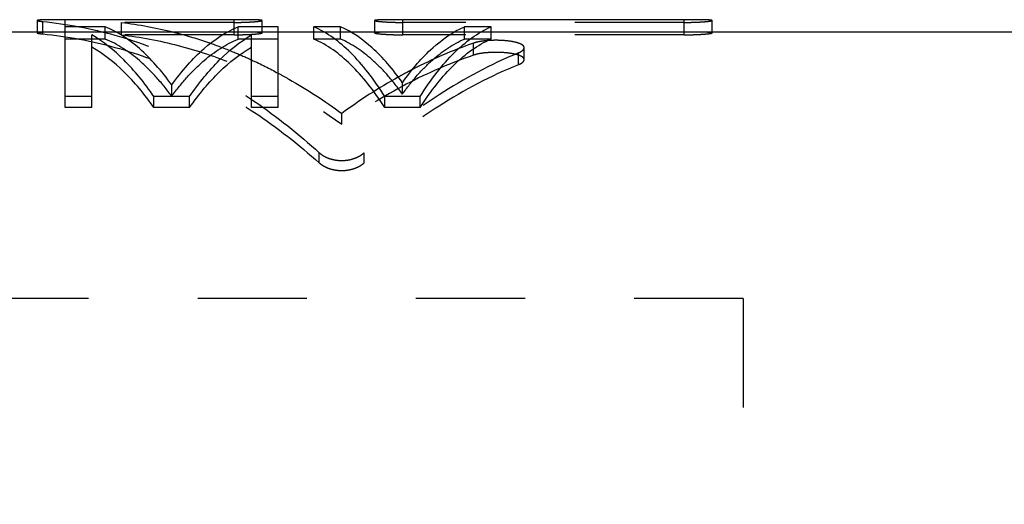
# Model space of a CAD drawing. Header units: millimetres. Extents: x 240.4 to 325.9, y 201.2 to 241.5.
# Tile 3 of 4: x 261.8 to 289.5, y 227.9 to 241.5. Entities that reach past the tile are written whole.
import ezdxf

# ---------------------------------------------------------------- set-up
doc = ezdxf.new("R2010")
doc.units = ezdxf.units.MM
doc.header["$LTSCALE"] = 30.734
doc.linetypes.add('HIDDEN', pattern=[0.2, 0.1, -0.1])
doc.layers.get('0').update_dxf_attribs({"linetype": 'CONTINUOUS'})
doc.layers.add('DEFAULT_2', color=8, linetype='HIDDEN')

msp = doc.modelspace()

# ---------------------------------------------------------------- linework, layer by layer
at = {"color": 7, "linetype": 'CONTINUOUS'}
for p, q in [((262.2503024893, 241.4965412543), (262.2503024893, 241.1696256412)), ((263.042760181, 239.042031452), (263.042760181, 241.5189844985)), ((267.7974771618, 241.5189844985), (263.042760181, 241.5189844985)), ((264.167760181, 241.3214385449), (263.042760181, 241.3214385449)), ((267.7974771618, 241.2655743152), (267.7974771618, 241.5189844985)), ((269.042760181, 241.3214385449), (267.917760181, 241.3214385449)), ((268.5898111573, 241.3214385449), (268.5898111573, 241.4965389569)), ((269.042760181, 239.042031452), (269.042760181, 241.3214385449)), ((270.0427599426, 240.9748471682), (270.0427599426, 241.3214385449)), ((270.7927599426, 241.3214385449), (270.0427599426, 241.3214385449)), ((271.759832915, 241.4965500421), (271.759832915, 241.1696256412)), ((272.5521941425, 241.1689955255), (272.5521941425, 241.5189844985)), ((280.4767224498, 241.5189844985), (272.5521941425, 241.5189844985)), ((275.042760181, 241.3214385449), (274.292760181, 241.3214385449)), ((275.042760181, 240.9748471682), (275.042760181, 241.3214385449)), ((280.4767224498, 241.1689955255), (280.4767224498, 241.5189844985)), ((281.2690564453, 241.1696256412), (281.2690564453, 241.4965389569)), ((263.042760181, 241.1696256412), (245.442760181, 241.1696256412)), ((263.792760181, 239.042031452), (263.792760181, 241.0904547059)), ((267.6100989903, 241.1696256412), (264.4754213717, 241.1696256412)), ((268.292760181, 239.042031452), (268.292760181, 241.0904547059)), ((270.0427599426, 241.1696256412), (269.042760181, 241.1696256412)), ((273.9984974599, 241.1696256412), (271.0870227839, 241.1696256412)), ((313.392760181, 241.1696256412), (275.042760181, 241.1696256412)), ((263.792760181, 239.3547985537), (263.042760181, 239.3547985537)), ((265.5427601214, 239.042031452), (265.5427601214, 239.3547985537)), ((266.5427600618, 239.3547985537), (265.5427601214, 239.3547985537)), ((266.5427600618, 239.042031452), (266.5427600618, 239.3547985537)), ((269.042760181, 239.3547985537), (268.292760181, 239.3547985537)), ((272.042760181, 239.042031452), (272.042760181, 239.3547985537)), ((273.0427599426, 239.3547985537), (272.042760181, 239.3547985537)), ((273.0427599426, 239.042031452), (273.0427599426, 239.3547985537)), ((263.792760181, 239.042031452), (263.042760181, 239.042031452)), ((266.5427600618, 239.042031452), (265.5427601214, 239.042031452)), ((269.042760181, 239.042031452), (268.292760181, 239.042031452)), ((273.0427599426, 239.042031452), (272.042760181, 239.042031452))]:
    msp.add_line(p, q, dxfattribs=at)
for points, start_tangent, end_tangent in [([(263.042760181, 241.5189844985), (262.8975060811, 241.5188711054), (262.7586200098, 241.5184865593), (262.6269951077, 241.5176748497), (262.5095264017, 241.5162262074), (262.4577655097, 241.5151955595), (262.4111137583, 241.5139233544), (262.3698072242, 241.5123815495), (262.3341354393, 241.5105444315), (262.3044047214, 241.5083904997), (262.2809350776, 241.5059127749), (262.2640124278, 241.5031105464), (262.2537726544, 241.4999936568), (262.2503020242, 241.4965461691)], (-0.7949148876, 0), (-0.0095922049, -0.623494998)), ([(266.042760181, 239.6809163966), (265.5949904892, 240.2420777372), (265.1316038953, 240.7039780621), (264.167760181, 241.3214385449)], (-1.4703657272, 2.0426883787), (-2.3240087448, 0.966195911)), ([(266.042760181, 239.6809163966), (266.4905298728, 240.2420777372), (266.9539164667, 240.7039780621), (267.917760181, 241.3214385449)], (1.4703657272, 2.0426883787), (2.3240087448, 0.966195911)), ([(268.5897960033, 241.4965375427), (268.5891971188, 241.4980291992), (268.5871062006, 241.4996176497), (268.5835367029, 241.5011393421), (268.5784930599, 241.5025906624), (268.5640116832, 241.5052740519), (268.5437505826, 241.507670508), (268.5178088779, 241.5097890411), (268.4862856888, 241.5116386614), (268.4493201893, 241.5132288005), (268.4072117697, 241.5145705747), (268.3602867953, 241.5156779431), (268.3088193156, 241.5165745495), (268.2531177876, 241.5172860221), (268.193680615, 241.5178362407), (268.0665500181, 241.5185463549), (267.9342833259, 241.5188844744), (267.7974771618, 241.5189844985)], (-0.0719918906, 0.7633214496), (-0.7949767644, 0)), ([(272.042760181, 239.3547985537), (271.5695172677, 240.0372457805), (271.0762213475, 240.5946794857), (270.0427599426, 241.3214385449)], (-1.4977252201, 2.4109149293), (-2.6015653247, 1.1347023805)), ([(272.5427604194, 239.7423113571), (272.1241226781, 240.2807768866), (271.6914649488, 240.7247572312), (270.7927599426, 241.3214385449)], (-1.3683129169, 1.9482348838), (-2.18325851, 0.9493585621)), ([(272.5521941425, 241.5189844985), (272.4142693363, 241.5188827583), (272.2819224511, 241.5185417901), (272.1559356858, 241.517835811), (272.0971721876, 241.5172928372), (272.0420769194, 241.5165927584), (271.991102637, 241.5157121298), (271.9445142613, 241.5146264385), (271.9025447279, 241.5133112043), (271.8654868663, 241.5117431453), (271.8336329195, 241.5099022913), (271.8072128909, 241.507780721), (271.7864412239, 241.5053735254), (271.771532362, 241.5026757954), (271.7663384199, 241.5012171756), (271.7626601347, 241.4996884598), (271.7604938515, 241.4980934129), (271.7598433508, 241.4965490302)], (-0.7949965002, 0), (-0.0708652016, -0.755549)), ([(272.5427604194, 239.7423113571), (272.9613979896, 240.2807768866), (273.3940555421, 240.7247572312), (274.292760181, 241.3214385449)], (1.3683122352, 1.9482347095), (2.183257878, 0.9493586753)), ([(273.0427599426, 239.3547985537), (273.5160028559, 240.0372457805), (274.0092987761, 240.5946794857), (275.042760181, 241.3214385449)], (1.4977252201, 2.4109149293), (2.6015653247, 1.1347023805)), ([(281.2690412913, 241.4965375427), (281.2684424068, 241.4980291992), (281.2663514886, 241.4996176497), (281.2627819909, 241.5011393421), (281.2577383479, 241.5025906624), (281.2432569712, 241.5052740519), (281.2229958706, 241.507670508), (281.1970541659, 241.5097890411), (281.1655309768, 241.5116386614), (281.1285654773, 241.5132288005), (281.0864570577, 241.5145705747), (281.0395320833, 241.5156779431), (280.9880646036, 241.5165745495), (280.9323630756, 241.5172860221), (280.872925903, 241.5178362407), (280.7457953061, 241.5185463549), (280.6135286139, 241.5188844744), (280.4767224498, 241.5189844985)], (-0.0719918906, 0.7633214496), (-0.7949767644, 0)), ([(265.5427601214, 239.3547985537), (265.1253575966, 239.9089586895), (264.6933258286, 240.3841756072), (263.792760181, 241.0904547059)], (-1.409412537, 2.0411915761), (-2.1401007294, 1.25414338)), ([(266.5427600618, 239.3547985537), (266.9601626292, 239.9089586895), (267.3921944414, 240.3841756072), (268.292760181, 241.0904547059)], (1.4094127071, 2.0411916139), (2.1401008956, 1.2541433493)), ([(272.042760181, 239.042031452), (271.5695172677, 239.7127412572), (271.0762213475, 240.2605876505), (270.0427599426, 240.9748471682)], (-1.503719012, 2.3789319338), (-2.5867002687, 1.1088145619)), ([(273.0427599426, 239.042031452), (273.5160028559, 239.7127412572), (274.0092987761, 240.2605876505), (275.042760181, 240.9748471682)], (1.503719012, 2.3789319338), (2.5867002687, 1.1088145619)), ([(265.5427601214, 239.042031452), (265.1253575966, 239.5866605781), (264.6933258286, 240.0537042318), (263.792760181, 240.7478360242)], (-1.4138613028, 2.0124172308), (-2.1312329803, 1.2274660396)), ([(266.5427600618, 239.042031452), (266.9601626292, 239.5866605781), (267.3921944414, 240.0537042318), (268.292760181, 240.7478360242)], (1.4138614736, 2.0124172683), (2.1312331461, 1.2274660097))]:
    msp.add_spline(points, degree=3, dxfattribs=dict(at, start_tangent=start_tangent, end_tangent=end_tangent))
at = {"layer": 'DEFAULT_2', "color": 8, "linetype": 'HIDDEN'}
for p, q in [((262.4081363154, 241.1187068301), (262.4081363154, 241.4678157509)), ((264.167760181, 240.9748471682), (264.167760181, 241.3214385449)), ((264.6249104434, 241.093519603), (264.6249104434, 241.4421877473)), ((267.7974771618, 241.4421877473), (264.6249104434, 241.4421877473)), ((267.917760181, 240.9748471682), (267.917760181, 241.3214385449)), ((268.5898111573, 241.1469360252), (268.5898111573, 241.3214385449)), ((270.7927599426, 240.9748471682), (270.7927599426, 241.3214385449)), ((280.4767224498, 241.4421877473), (272.5521941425, 241.4421877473)), ((274.292760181, 240.9748471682), (274.292760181, 241.3214385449)), ((262.2503024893, 241.1696256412), (262.2503024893, 241.1469382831)), ((264.4754213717, 241.1696256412), (263.042760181, 241.1689955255)), ((267.7974771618, 241.093519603), (264.6249104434, 241.093519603)), ((269.042760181, 241.1696256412), (267.6100989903, 241.1696256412)), ((267.7974771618, 241.093519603), (267.7974771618, 241.2655743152)), ((271.0870227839, 241.1696256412), (270.0427599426, 241.1696256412)), ((271.759832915, 241.1696256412), (271.759832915, 241.1469469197)), ((272.5521941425, 241.093519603), (272.5521941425, 241.1689955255)), ((280.4767224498, 241.093519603), (272.5521941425, 241.093519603)), ((275.042760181, 241.1696256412), (273.9984974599, 241.1696256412)), ((280.4767224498, 241.093519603), (280.4767224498, 241.1689955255)), ((281.2690564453, 241.1469360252), (281.2690564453, 241.1696256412)), ((264.167760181, 240.9748471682), (263.042760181, 240.9748471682)), ((269.042760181, 240.9748471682), (267.917760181, 240.9748471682)), ((270.7927599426, 240.9748471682), (270.0427599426, 240.9748471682)), ((275.042760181, 240.9748471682), (274.292760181, 240.9748471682)), ((274.5446469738, 240.5198226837), (274.5446469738, 240.858451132)), ((275.8125715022, 240.2522323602), (275.8125715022, 240.5861779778)), ((275.9710582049, 240.3919837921), (275.9710582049, 240.7283750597)), ((266.042760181, 239.3625403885), (266.042760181, 239.6809163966)), ((272.5427604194, 239.422879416), (272.5427604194, 239.7423113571)), ((270.8323600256, 238.5730612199), (270.8323600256, 238.8776213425)), ((270.19681556, 237.487906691), (270.19681556, 237.7734766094)), ((271.4654016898, 237.4873149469), (271.4654016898, 237.7728745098)), ((282.142760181, 233.6696256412), (245.442760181, 233.6696256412)), ((282.142760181, 233.6696256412), (282.142760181, 208.6696256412))]:
    msp.add_line(p, q, dxfattribs=at)
for points, start_tangent, end_tangent in [([(262.2503020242, 241.4965461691), (262.2536448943, 241.4928866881), (262.2637720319, 241.4889584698), (262.2804278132, 241.4848616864), (262.3033041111, 241.4806671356), (262.3321156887, 241.4764194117), (262.3667967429, 241.4721439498), (262.4081363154, 241.4678157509)], (-0.0019529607, -0.1269427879), (0.1610869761, -0.0156318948)), ([(262.4081363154, 241.4678157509), (264.4420347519, 241.0821663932), (266.442632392, 240.3278624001), (268.3727174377, 239.2177585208), (270.19681556, 237.7734766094)], (8.7204535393, -0.8462336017), (6.4756710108, -5.9015342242)), ([(264.6249104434, 241.4421877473), (266.0935988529, 241.1691520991)], (1.4833044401, -0.1758976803), (1.449630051, -0.3669348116)), ([(267.7974771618, 241.4421877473), (267.9349236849, 241.443249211), (268.0668306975, 241.4463153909), (268.1924256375, 241.4512558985), (268.2510322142, 241.4543210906), (268.306001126, 241.4577012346), (268.3568812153, 241.4613327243), (268.4034167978, 241.4651617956), (268.4453853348, 241.469135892), (268.4825013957, 241.4731974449), (268.5144778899, 241.4772887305), (268.5410839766, 241.4813564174), (268.5621028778, 241.4853482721), (268.5773178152, 241.4892120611), (268.5865540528, 241.4928994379), (268.5898050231, 241.4963776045), (268.5897960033, 241.4965375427)], (0.7971597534, 0), (-0.0721895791, 0.7654175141)), ([(271.7598433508, 241.4965490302), (271.7598359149, 241.4964357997), (271.7630304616, 241.492947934), (271.7722145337, 241.4892549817), (271.7873395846, 241.4853898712), (271.8082798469, 241.4813967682), (271.8348902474, 241.4773226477), (271.8670257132, 241.473214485), (271.9469577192, 241.4651109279), (272.0452461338, 241.4575968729), (272.1002870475, 241.454225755), (272.1587407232, 241.4511844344), (272.2201517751, 241.4485212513), (272.2837850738, 241.4462859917), (272.4152479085, 241.4432414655), (272.5521941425, 241.4421877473)], (-0.0710596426, -0.7576220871), (0.7971778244, 0)), ([(280.4767224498, 241.4421877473), (280.6141689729, 241.443249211), (280.7460759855, 241.4463153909), (280.8716709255, 241.4512558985), (280.9302775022, 241.4543210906), (280.985246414, 241.4577012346), (281.0361265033, 241.4613327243), (281.0826620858, 241.4651617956), (281.1246306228, 241.469135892), (281.1617466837, 241.4731974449), (281.1937231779, 241.4772887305), (281.2203292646, 241.4813564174), (281.2413481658, 241.4853482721), (281.2565631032, 241.4892120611), (281.2657993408, 241.4928994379), (281.2690503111, 241.4963776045), (281.2690412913, 241.4965375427)], (0.7971597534, 0), (-0.072189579, 0.7654175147)), ([(262.2503020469, 241.1469429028), (262.2536448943, 241.1433465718), (262.2637720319, 241.139485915), (262.2804278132, 241.1354595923), (262.3033041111, 241.1313371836), (262.3321156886, 241.1271625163), (262.3667967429, 241.1229605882), (262.4081363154, 241.1187068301)], (-0.0018421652, -0.1258056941), (0.1609853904, -0.0153533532)), ([(263.042760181, 241.1689955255), (262.8975060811, 241.1688840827), (262.7586200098, 241.1685061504), (262.6269951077, 241.1677084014), (262.5095264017, 241.1662846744), (262.4577655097, 241.1652717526), (262.4111137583, 241.1640214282), (262.3698072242, 241.1625061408), (262.3341354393, 241.1607006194), (262.3044047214, 241.1585837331), (262.2809350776, 241.1561486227), (262.2640124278, 241.1533945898), (262.2537726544, 241.1503313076), (262.2503020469, 241.1469429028)], (-0.7948394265, 0), (-0.0090543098, -0.6183396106)), ([(262.4081363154, 241.1187068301), (264.4420347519, 240.7396902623), (266.442632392, 239.9983595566), (268.3727174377, 238.907348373), (270.19681556, 237.487906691)], (8.6914162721, -0.8289098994), (6.5035916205, -5.825041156)), ([(264.6249104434, 241.093519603), (266.2221264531, 240.7933268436), (267.8010789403, 240.2689169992), (270.8323600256, 238.5730612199)], (6.7168899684, -0.782823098), (5.4768787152, -3.9665126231)), ([(266.0935988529, 241.1691520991), (266.2219881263, 241.1358952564), (267.1355820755, 240.8551641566)], (1.0556238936, -0.2672027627), (1.0273870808, -0.3594666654)), ([(268.5897955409, 241.1469345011), (268.5891971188, 241.1484006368), (268.5871062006, 241.1499617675), (268.5835367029, 241.1514572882), (268.5784930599, 241.1528836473), (268.5640116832, 241.1555208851), (268.5437505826, 241.1578761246), (268.5178088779, 241.159958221), (268.4862856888, 241.1617760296), (268.4493201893, 241.1633388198), (268.4072117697, 241.1646575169), (268.3602867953, 241.1657458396), (268.3088193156, 241.1666270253), (268.2531177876, 241.1673262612), (268.193680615, 241.1678670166), (268.0665500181, 241.1685649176), (267.9342833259, 241.1688972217), (267.7974771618, 241.1689955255)], (-0.0751348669, 0.7616259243), (-0.794898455, -0)), ([(267.7974771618, 241.093519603), (267.9349236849, 241.0945628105), (268.0668306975, 241.0975762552), (268.1924256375, 241.1024317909), (268.2510322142, 241.1054442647), (268.306001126, 241.1087662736), (268.3568812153, 241.1123353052), (268.4034167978, 241.1160985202), (268.4453853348, 241.1200042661), (268.4825013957, 241.1239959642), (268.5144778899, 241.1280168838), (268.5410839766, 241.1320146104), (268.5621028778, 241.1359378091), (268.5773178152, 241.1397351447), (268.5865540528, 241.1433591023), (268.5898050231, 241.1467774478), (268.5897955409, 241.1469345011)], (0.7970073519, 0), (-0.0753342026, 0.7636465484)), ([(271.7598436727, 241.146945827), (271.7598359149, 241.1468346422), (271.7630304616, 241.1434067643), (271.7722145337, 241.1397773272), (271.7873395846, 241.1359786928), (271.8082798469, 241.1320542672), (271.8348902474, 241.1280502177), (271.8670257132, 241.1240127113), (271.9469577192, 241.1160485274), (272.0452461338, 241.1086637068), (272.1002870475, 241.1053505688), (272.1587407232, 241.1023615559), (272.2201517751, 241.0997441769), (272.2837850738, 241.0975473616), (272.4152479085, 241.0945551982), (272.5521941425, 241.093519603)], (-0.0741902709, -0.7555761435), (0.7970253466, 0)), ([(272.5521941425, 241.1689955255), (272.4142693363, 241.1688955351), (272.2819224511, 241.1685604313), (272.1559356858, 241.1678665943), (272.0971721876, 241.1673329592), (272.0420769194, 241.166644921), (271.991102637, 241.1657794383), (271.9445142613, 241.1647124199), (271.9025447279, 241.1634198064), (271.8654868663, 241.1618787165), (271.8336329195, 241.1600695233), (271.8072128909, 241.157984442), (271.7864412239, 241.1556186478), (271.771532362, 241.1529673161), (271.7663384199, 241.1515337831), (271.7626601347, 241.1500313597), (271.7604938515, 241.148463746), (271.7598436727, 241.146945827)], (-0.7949184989, 0), (-0.0739941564, -0.7535788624)), ([(281.2690408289, 241.1469345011), (281.2684424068, 241.1484006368), (281.2663514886, 241.1499617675), (281.2627819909, 241.1514572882), (281.2577383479, 241.1528836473), (281.2432569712, 241.1555208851), (281.2229958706, 241.1578761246), (281.1970541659, 241.159958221), (281.1655309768, 241.1617760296), (281.1285654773, 241.1633388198), (281.0864570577, 241.1646575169), (281.0395320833, 241.1657458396), (280.9880646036, 241.1666270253), (280.9323630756, 241.1673262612), (280.872925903, 241.1678670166), (280.7457953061, 241.1685649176), (280.6135286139, 241.1688972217), (280.4767224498, 241.1689955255)], (-0.0751348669, 0.7616259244), (-0.794898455, -0)), ([(280.4767224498, 241.093519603), (280.6141689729, 241.0945628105), (280.7460759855, 241.0975762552), (280.8716709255, 241.1024317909), (280.9302775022, 241.1054442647), (280.985246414, 241.1087662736), (281.0361265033, 241.1123353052), (281.0826620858, 241.1160985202), (281.1246306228, 241.1200042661), (281.1617466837, 241.1239959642), (281.1937231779, 241.1280168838), (281.2203292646, 241.1320146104), (281.2413481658, 241.1359378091), (281.2565631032, 241.1397351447), (281.2657993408, 241.1433591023), (281.2690503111, 241.1467774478), (281.2690408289, 241.1469345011)], (0.7970073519, 0), (-0.0753342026, 0.7636465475)), ([(266.042760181, 239.3625403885), (265.5949904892, 239.9140503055), (265.1316038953, 240.3680063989), (264.167760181, 240.9748471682)], (-1.4760575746, 2.0153274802), (-2.3124711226, 0.9448640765)), ([(266.042760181, 239.3625403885), (266.4905298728, 239.9140503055), (266.9539164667, 240.3680063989), (267.917760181, 240.9748471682)], (1.4760575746, 2.0153274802), (2.3124711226, 0.9448640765)), ([(267.1355820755, 240.8551641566), (267.8008022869, 240.6014618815), (268.2933356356, 240.3861937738)], (1.1795754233, -0.4127149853), (1.1347066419, -0.5233003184)), ([(272.5427604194, 239.422879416), (272.1241226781, 239.9520838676), (271.6914649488, 240.3884281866), (270.7927599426, 240.9748471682)], (-1.3735261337, 1.9220221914), (-2.1723053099, 0.9283496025)), ([(272.5427604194, 239.422879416), (272.9613979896, 239.9520838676), (273.3940555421, 240.3884281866), (274.292760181, 240.9748471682)], (1.3735254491, 1.922022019), (2.1723046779, 0.9283497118)), ([(274.5446469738, 240.858451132), (272.8286429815, 240.1194044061)], (-1.7644014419, -0.613886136), (-1.6630184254, -0.8571298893)), ([(274.9657371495, 240.9313807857), (274.864330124, 240.9225329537), (274.7431702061, 240.9062310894), (274.6363825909, 240.8849029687), (274.5446469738, 240.858451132)], (-0.4274475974, -0.029277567), (-0.4046188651, -0.1407785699)), ([(275.9710566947, 240.7283756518), (275.9696328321, 240.7419315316), (275.9491732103, 240.7804071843), (275.9051755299, 240.8162606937), (275.8390270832, 240.8486203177), (275.7527879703, 240.8767671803), (275.5312338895, 240.9181177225), (275.2690269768, 240.9372513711), (275.1314599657, 240.9381731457), (274.9951919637, 240.9332480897), (274.9657371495, 240.9313807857)], (-0.0003503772, 1.0750546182), (-1.0676126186, -0.0731249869)), ([(274.5446469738, 240.5198226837), (272.651477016, 239.70216963), (270.8323600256, 238.5730612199)], (-3.9771496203, -1.3599656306), (-3.4076292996, -2.4607495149)), ([(275.8125715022, 240.5861779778), (273.5725336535, 239.4011578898), (271.4654016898, 237.7728745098)], (-4.7986363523, -1.9957990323), (-3.8461369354, -3.4953333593)), ([(275.9710560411, 240.3919844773), (275.9696328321, 240.405307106), (275.9491732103, 240.4431210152), (275.9051755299, 240.4783578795), (275.8390270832, 240.5101609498), (275.7527879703, 240.537823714), (275.5312338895, 240.5784630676), (275.2690269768, 240.5972676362), (275.1314599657, 240.5981735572), (274.9951919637, 240.5933332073), (274.864330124, 240.5828023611), (274.7431702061, 240.5667808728), (274.6363825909, 240.5458195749), (274.5446469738, 240.5198226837)], (-0.000656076, 1.5037501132), (-1.4159343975, -0.4841714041)), ([(275.8125715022, 240.5861779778), (275.8859883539, 240.6226887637), (275.9371481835, 240.6613085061), (275.9656605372, 240.7017042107), (275.9707432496, 240.7219564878), (275.9710566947, 240.7283756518)], (0.2057357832, 0.0855674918), (-7.29627e-05, 0.2238698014)), ([(268.2933356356, 240.3861937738), (269.0443078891, 240.0116070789)], (0.7621314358, -0.3514772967), (0.7395213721, -0.3971383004)), ([(275.8125715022, 240.2522323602), (273.5725336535, 239.0875934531), (271.4654016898, 237.4873149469)], (-4.7862210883, -1.956398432), (-3.8563861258, -3.4443712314)), ([(275.8125715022, 240.2522323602), (275.8859883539, 240.2881151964), (275.9371481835, 240.3260707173), (275.9656605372, 240.3657716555), (275.9707432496, 240.3856756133), (275.9710560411, 240.3919844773)], (0.2046907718, 0.08366866), (-9.695e-05, 0.2222128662)), ([(269.0443078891, 240.0116070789), (269.3435329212, 239.8462498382), (270.8323600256, 238.8776213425)], (1.8671766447, -1.0027125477), (1.704906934, -1.2563504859)), ([(272.8286429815, 240.1194044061), (272.651477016, 240.0264891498), (272.4495161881, 239.9166267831)], (-0.3822194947, -0.1969982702), (-0.3759938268, -0.208476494)), ([(272.4297381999, 239.9056401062), (270.8323600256, 238.8776213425)], (-1.6617691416, -0.9248294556), (-1.530586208, -1.1246238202)), ([(272.4495161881, 239.9166267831), (272.4297381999, 239.9056401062)], (-0.0197867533, -0.0109711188), (-0.019769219, -0.0110022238)), ([(270.19681556, 237.7734766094), (270.2791565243, 237.7092626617), (270.3732221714, 237.6551133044), (270.4783984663, 237.6112100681), (270.5910579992, 237.5791607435), (270.7068951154, 237.5597784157), (270.8253582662, 237.5528364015), (270.9458598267, 237.5586878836), (271.0647469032, 237.5776009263), (271.1793475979, 237.6094374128), (271.286207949, 237.6534234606), (271.381794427, 237.7079761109), (271.4654016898, 237.7728745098)], (1.0137631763, -0.923882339), (1.0150501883, 0.9224681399)), ([(270.19681556, 237.487906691), (270.2791565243, 237.4247971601), (270.3732221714, 237.3715791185), (270.4783984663, 237.3284309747), (270.5910579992, 237.2969328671), (270.7068951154, 237.2778838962), (270.8253582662, 237.2710612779), (270.9458598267, 237.2768121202), (271.0647469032, 237.2953998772), (271.1793475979, 237.3266888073), (271.286207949, 237.3699183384), (271.381794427, 237.4235327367), (271.4654016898, 237.4873149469)], (1.0192649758, -0.9129202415), (1.0205344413, 0.9115009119))]:
    msp.add_spline(points, degree=3, dxfattribs=dict(at, start_tangent=start_tangent, end_tangent=end_tangent))

doc.saveas('drawing.dxf')
